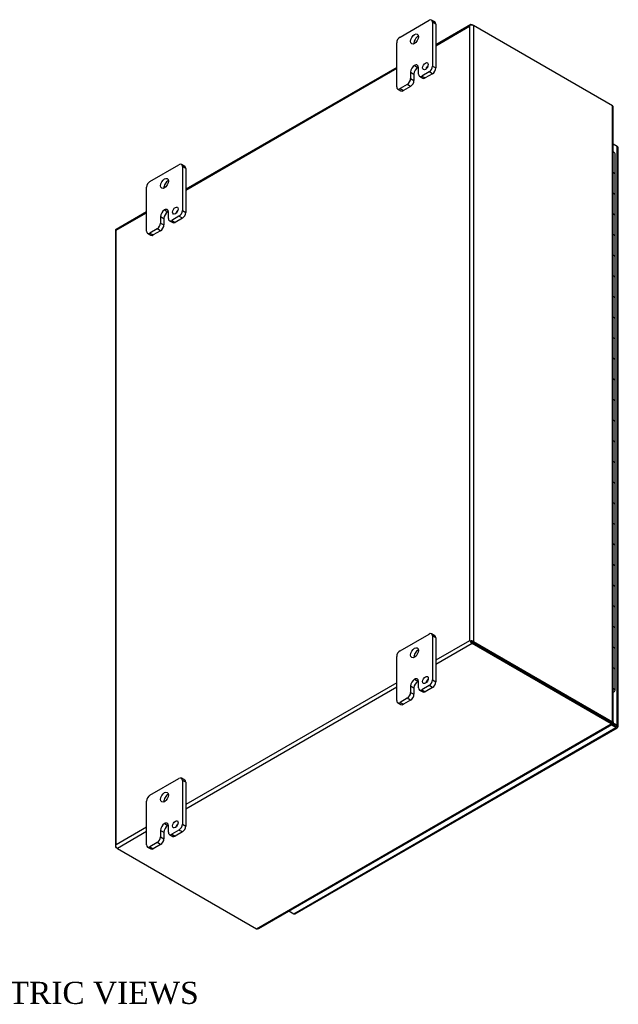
# Model space of a CAD drawing. Header units: inches. Extents: x 9 to 147, y 2 to 98.
# Tile 8 of 8: x 128 to 147, y 67 to 98. Entities that reach past the tile are written whole.
import ezdxf
from ezdxf.enums import TextEntityAlignment as Align

# ---------------------------------------------------------------- set-up
doc = ezdxf.new("R2010")
doc.units = ezdxf.units.IN
doc.header["$MEASUREMENT"] = 0
for name, color, linetype in [('COM48442', 7, 'CONTINUOUS'), ('COM71780-16', 7, 'CONTINUOUS'), ('DEFAULT', 7, 'CONTINUOUS'), ('FET07710', 7, 'CONTINUOUS'), ('HNG10620-26B', 7, 'CONTINUOUS'), ('HNG10620-26C', 7, 'CONTINUOUS'), ('HNG10620-26P', 7, 'CONTINUOUS')]:
    doc.layers.add(name, color=color, linetype=linetype)
doc.styles.add('SEACAD_TIMES_NEW_ROMAN', font='times.ttf')

msp = doc.modelspace()

# ---------------------------------------------------------------- linework, layer by layer
at = {"layer": 'COM48442', "color": 7}
for p, q in [((142.669, 98.029), (141.561, 97.389)), ((141.561, 97.36), (142.631, 97.978)), ((142.631, 97.978), (142.631, 78.523)), ((142.655, 98.011), (142.655, 98.011)), ((142.712, 98.025), (142.753, 98.001)), ((147.156, 95.459), (142.753, 98.001)), ((142.753, 98.001), (142.753, 78.5)), ((140.324, 96.675), (133.641, 92.817)), ((133.641, 92.788), (140.324, 96.646)), ((147.156, 75.957), (147.156, 95.459)), ((147.182, 75.942), (147.182, 95.404)), ((132.404, 92.103), (131.437, 91.544)), ((131.439, 91.517), (132.404, 92.073)), ((131.414, 91.505), (131.414, 72.003)), ((131.439, 72.062), (131.439, 91.517)), ((142.631, 78.523), (141.561, 77.905)), ((142.712, 78.429), (141.561, 77.764)), ((142.672, 78.5), (142.631, 78.523)), ((142.655, 78.509), (142.712, 78.476)), ((142.655, 78.509), (142.712, 78.476)), ((142.712, 78.476), (147.116, 75.934)), ((147.116, 75.934), (142.712, 78.476)), ((147.116, 75.887), (142.712, 78.429)), ((142.753, 78.5), (147.156, 75.957)), ((140.324, 77.191), (133.641, 73.333)), ((140.324, 77.05), (133.641, 73.192)), ((135.884, 69.402), (147.116, 75.887)), ((135.944, 69.408), (147.141, 75.873)), ((147.101, 75.926), (147.142, 75.902)), ((147.116, 75.934), (147.156, 75.957)), ((147.116, 75.934), (147.116, 75.887)), ((147.124, 75.946), (147.156, 75.927)), ((147.143, 75.93), (147.124, 75.941)), ((147.143, 75.93), (147.124, 75.941)), ((147.156, 75.927), (147.143, 75.93)), ((132.404, 72.619), (131.439, 72.062)), ((132.404, 72.478), (131.48, 71.944)), ((131.423, 72.025), (131.423, 72.025)), ((131.48, 71.944), (131.439, 71.968)), ((131.48, 71.944), (135.884, 69.402))]:
    msp.add_line(p, q, dxfattribs=at)
for centre, start, end in [((147.108, 95.404), 0, 48.6182), ((135.907, 69.472), 251.3818, 300)]:
    msp.add_arc(centre, 0.0739, start, end, dxfattribs=at)
for centre, major_axis, ratio, start_param, end_param in [((142.692, 97.943), (0.061, 0.106), 0.577982, 1.230411, 1.570248), ((142.692, 97.943), (0.061, 0.106), 0.577982, 1.231508, 1.571345), ((142.712, 97.954), (0.0432, -0.0748), 0.57735, 2.356194, 3.587154), ((142.692, 97.966), (0.0864, 0), 0.57735, 0.785398, 2.016358), ((131.501, 91.505), (0.0864, 0), 0.57735, 2.696031, 3.141593), ((131.48, 91.47), (0.0432, -0.0748), 0.57735, 3.141593, 3.587154), ((131.501, 91.481), (-0.0863, 0.0499), 0.000948, 0.445015, 0.784852), ((131.501, 91.481), (-0.0864, 0.0498), 0.000948, -0.784852, -0.445015), ((142.692, 78.488), (-0.0864, 0.0498), 0.000948, -1.124689, -0.784852), ((142.692, 78.488), (-0.0863, 0.0499), 0.000948, 0.784852, 1.124689), ((142.692, 78.464), (0.0864, 0), 0.57735, 0.785398, 2.016358), ((142.712, 78.5), (0.0432, -0.0748), 0.57735, 4.266828, 5.497787), ((142.692, 78.488), (0.0288, -0.0166), 0.000948, 0.785944, 2.356741), ((142.692, 78.488), (0.0288, -0.0166), 0.000948, 3.926445, 5.497241), ((131.501, 72.003), (0.0864, 0), 0.57735, 2.696031, 3.926991), ((131.501, 72.027), (-0.061, -0.106), 0.577982, 4.712938, 5.052774), ((131.501, 72.027), (-0.061, -0.106), 0.577982, 4.71184, 5.051677), ((131.48, 72.015), (0.0432, -0.0748), 0.57735, 4.266828, 5.497787)]:
    msp.add_ellipse(centre, major_axis=major_axis, ratio=ratio, start_param=start_param, end_param=end_param, dxfattribs=at)
msp.add_open_spline([(147.116, 75.934), (147.115, 75.927), (147.115, 75.924), (147.113, 75.922)], degree=3, dxfattribs=at)
for points, knots in [([(147.116, 75.934), (147.118, 75.936), (147.121, 75.937), (147.123, 75.94), (147.124, 75.941), (147.124, 75.942)], [0, 0, 0, 0, 0.25, 0.25, 0.5, 0.5, 0.5, 0.5]), ([(147.116, 75.887), (147.121, 75.881), (147.126, 75.876), (147.135, 75.871), (147.139, 75.871), (147.141, 75.873)], [0, 0, 0, 0, 0.25, 0.25, 0.5, 0.5, 0.5, 0.5]), ([(147.156, 75.957), (147.164, 75.956), (147.171, 75.954), (147.18, 75.949), (147.182, 75.946), (147.182, 75.939), (147.18, 75.936), (147.171, 75.931), (147.164, 75.929), (147.156, 75.927)], [0, 0, 0, 0, 0.25, 0.25, 0.5, 0.5, 0.75, 0.75, 1, 1, 1, 1])]:
    msp.add_open_spline(points, degree=3, knots=knots, dxfattribs=at)
at = {"layer": 'COM71780-16', "color": 7}
for p, q in [((147.311, 94.172), (147.182, 94.246)), ((147.311, 75.843), (147.311, 94.172)), ((147.336, 75.807), (147.336, 94.137)), ((146.882, 76.069), (146.882, 76.069)), ((137.063, 69.879), (147.27, 75.772)), ((137.106, 69.875), (147.313, 75.768)), ((146.904, 76.056), (146.904, 76.056)), ((147.27, 75.772), (147.119, 75.859)), ((147.144, 75.892), (147.27, 75.819)), ((147.27, 75.819), (147.144, 75.892)), ((147.161, 75.929), (147.311, 75.843)), ((147.27, 75.819), (147.27, 75.819)), ((147.27, 75.819), (147.27, 75.819)), ((147.27, 75.819), (147.311, 75.795)), ((147.328, 75.786), (147.27, 75.819)), ((147.328, 75.786), (147.27, 75.819)), ((136.912, 69.966), (137.063, 69.879))]:
    msp.add_line(p, q, dxfattribs=at)
for centre, major_axis, ratio, start_param, end_param in [((147.25, 94.137), (-0.0864, 0), 0.57735, 3.141593, 3.926991), ((147.25, 75.831), (-0.0288, 0.0166), 0.000948, 2.356741, 3.927537), ((147.25, 75.831), (-0.0288, 0.0166), 0.000948, 2.355648, 3.926445), ((147.27, 75.842), (-0.0432, 0.0748), 0.57735, 2.356194, 3.587154), ((147.25, 75.807), (-0.0864, 0), 0.57735, 2.696031, 3.926991), ((147.25, 75.831), (0.0864, -0.0498), 0.000948, -0.784852, -0.445015), ((147.25, 75.831), (0.0863, -0.0499), 0.000948, 0.445015, 0.784852), ((137.063, 69.949), (-0.0432, 0.0748), 0.57735, 2.356194, 3.141593)]:
    msp.add_ellipse(centre, major_axis=major_axis, ratio=ratio, start_param=start_param, end_param=end_param, dxfattribs=at)
at = {"layer": 'FET07710', "color": 7}
for p, q in [((140.43, 97.635), (141.349, 98.165)), ((141.53, 98.112), (141.424, 98.173)), ((141.455, 98.104), (141.455, 96.716)), ((141.561, 98.043), (141.455, 98.104)), ((141.561, 98.043), (141.561, 96.655)), ((140.324, 96.063), (140.324, 97.451)), ((140.89, 96.736), (140.889, 96.736)), ((140.889, 96.736), (140.995, 96.675)), ((140.89, 96.736), (140.995, 96.675)), ((140.995, 96.675), (140.995, 96.675)), ((141.013, 96.461), (141.013, 96.665)), ((141.455, 96.716), (141.561, 96.655)), ((140.766, 96.522), (140.766, 96.318)), ((140.766, 96.522), (140.872, 96.461)), ((140.872, 96.461), (140.872, 96.257)), ((141.044, 96.392), (141.15, 96.331)), ((141.349, 96.532), (141.119, 96.4)), ((141.119, 96.4), (141.225, 96.339)), ((141.455, 96.471), (141.225, 96.339)), ((141.455, 96.471), (141.349, 96.532)), ((140.66, 96.135), (140.43, 96.002)), ((140.766, 96.073), (140.535, 95.941)), ((140.766, 96.073), (140.66, 96.135)), ((140.766, 96.318), (140.872, 96.257)), ((140.355, 95.994), (140.46, 95.933)), ((140.43, 96.002), (140.535, 95.941)), ((132.51, 93.062), (133.429, 93.593)), ((133.61, 93.539), (133.504, 93.6)), ((133.535, 93.532), (133.535, 92.144)), ((133.641, 93.471), (133.535, 93.532)), ((133.641, 93.471), (133.641, 92.083)), ((132.404, 91.49), (132.404, 92.879)), ((132.97, 92.164), (132.97, 92.164)), ((132.97, 92.164), (133.076, 92.103)), ((132.97, 92.164), (133.075, 92.103)), ((133.076, 92.103), (133.075, 92.103)), ((133.093, 91.888), (133.093, 92.093)), ((133.535, 92.144), (133.641, 92.083)), ((132.846, 91.95), (132.846, 91.746)), ((132.846, 91.95), (132.952, 91.889)), ((132.846, 91.746), (132.952, 91.685)), ((132.952, 91.889), (132.952, 91.685)), ((133.124, 91.82), (133.23, 91.759)), ((133.429, 91.96), (133.199, 91.827)), ((133.199, 91.827), (133.305, 91.766)), ((133.535, 91.899), (133.305, 91.766)), ((133.535, 91.899), (133.429, 91.96)), ((132.435, 91.422), (132.541, 91.361)), ((132.74, 91.562), (132.51, 91.429)), ((132.51, 91.429), (132.616, 91.368)), ((132.846, 91.501), (132.616, 91.368)), ((132.846, 91.501), (132.74, 91.562)), ((140.43, 78.202), (141.349, 78.733)), ((141.53, 78.679), (141.424, 78.74)), ((141.455, 78.671), (141.455, 77.283)), ((141.561, 78.61), (141.455, 78.671)), ((141.561, 78.61), (141.561, 77.222)), ((140.324, 76.63), (140.324, 78.018)), ((140.766, 77.09), (140.766, 76.886)), ((140.766, 77.09), (140.872, 77.029)), ((140.872, 77.029), (140.872, 76.825)), ((140.89, 77.304), (140.889, 77.303)), ((140.889, 77.303), (140.995, 77.242)), ((140.89, 77.304), (140.995, 77.242)), ((140.995, 77.242), (140.995, 77.242)), ((141.013, 77.028), (141.013, 77.232)), ((141.349, 77.1), (141.119, 76.967)), ((141.455, 77.039), (141.225, 76.906)), ((141.455, 77.039), (141.349, 77.1)), ((141.455, 77.283), (141.561, 77.222)), ((140.66, 76.702), (140.43, 76.569)), ((140.766, 76.641), (140.66, 76.702)), ((140.766, 76.886), (140.872, 76.825)), ((141.044, 76.96), (141.15, 76.898)), ((141.119, 76.967), (141.225, 76.906)), ((140.355, 76.562), (140.46, 76.5)), ((140.43, 76.569), (140.535, 76.508)), ((140.766, 76.641), (140.535, 76.508)), ((132.51, 73.63), (133.429, 74.16)), ((133.61, 74.107), (133.504, 74.168)), ((133.535, 74.099), (133.535, 72.711)), ((133.641, 74.038), (133.535, 74.099)), ((133.641, 74.038), (133.641, 72.65)), ((132.404, 72.058), (132.404, 73.446)), ((132.97, 72.731), (132.97, 72.731)), ((132.97, 72.731), (133.076, 72.67)), ((132.97, 72.731), (133.075, 72.67)), ((133.076, 72.67), (133.075, 72.67)), ((133.093, 72.456), (133.093, 72.66)), ((133.535, 72.711), (133.641, 72.65)), ((132.846, 72.517), (132.846, 72.313)), ((132.846, 72.517), (132.952, 72.456)), ((132.952, 72.456), (132.952, 72.252)), ((133.124, 72.387), (133.23, 72.326)), ((133.429, 72.527), (133.199, 72.395)), ((133.199, 72.395), (133.305, 72.334)), ((133.535, 72.466), (133.305, 72.334)), ((133.535, 72.466), (133.429, 72.527)), ((132.74, 72.13), (132.51, 71.997)), ((132.846, 72.068), (132.616, 71.936)), ((132.846, 72.068), (132.74, 72.13)), ((132.846, 72.313), (132.952, 72.252)), ((132.435, 71.989), (132.541, 71.928)), ((132.51, 71.997), (132.616, 71.936))]:
    msp.add_line(p, q, dxfattribs=at)
for centre, major_axis, start_param, end_param in [((141.349, 98.043), (-0.075, -0.13), 2.356194, 3.926991), ((141.455, 97.982), (-0.075, -0.13), 2.356194, 3.141593), ((140.43, 97.512), (0.075, 0.13), 0.785398, 2.356194), ((140.995, 97.512), (0.087, 0.152), 0.649107, 2.492486), ((140.889, 96.594), (0.087, 0.151), 0.785398, 2.356194), ((140.995, 96.533), (0.087, 0.151), 0.785398, 2.356194), ((140.89, 96.594), (-0.087, -0.151), 2.356194, 3.926991), ((140.995, 96.533), (-0.087, -0.151), 3.793313, 3.926991), ((141.34, 96.65), (0.062, 0.108), 1.008936, 2.132657), ((141.349, 96.655), (-0.075, -0.13), 0.785398, 2.356194), ((141.455, 96.594), (0.075, 0.13), 3.926991, 5.497787), ((141.119, 96.522), (0.075, 0.13), 2.356194, 3.926991), ((141.225, 96.461), (0.075, 0.13), 3.141593, 3.926991), ((140.43, 96.124), (0.075, 0.13), 2.356194, 3.926991), ((140.66, 96.257), (-0.075, -0.13), 0.785398, 2.356194), ((140.766, 96.196), (0.075, 0.13), 3.926991, 5.497787), ((140.535, 96.063), (0.075, 0.13), 3.141593, 3.926991), ((133.429, 93.47), (-0.075, -0.13), 2.356194, 3.926991), ((133.535, 93.409), (-0.075, -0.13), 2.356194, 3.141593), ((132.51, 92.94), (0.075, 0.13), 0.785398, 2.356194), ((133.075, 92.94), (0.087, 0.152), 0.649107, 2.492486), ((132.97, 92.021), (0.087, 0.151), 0.785398, 2.356194), ((133.075, 91.96), (0.087, 0.151), 0.785398, 2.356194), ((132.97, 92.021), (-0.087, -0.151), 2.356194, 3.926991), ((133.076, 91.96), (-0.087, -0.151), 3.793313, 3.926991), ((133.42, 92.077), (0.062, 0.108), 1.008936, 2.132657), ((133.429, 92.082), (-0.075, -0.13), 0.785398, 2.356194), ((133.535, 92.021), (0.075, 0.13), 3.926991, 5.497787), ((132.74, 91.685), (-0.075, -0.13), 0.785398, 2.356194), ((132.846, 91.624), (0.075, 0.13), 3.926991, 5.497787), ((133.199, 91.95), (0.075, 0.13), 2.356194, 3.926991), ((133.305, 91.889), (0.075, 0.13), 3.141593, 3.926991), ((132.51, 91.552), (0.075, 0.13), 2.356194, 3.926991), ((132.616, 91.491), (0.075, 0.13), 3.141593, 3.926991), ((141.349, 78.61), (-0.075, -0.13), 2.356194, 3.926991), ((141.455, 78.549), (-0.075, -0.13), 2.356194, 3.141593), ((140.43, 78.08), (0.075, 0.13), 0.785398, 2.356194), ((140.995, 78.08), (0.087, 0.152), 0.649107, 2.492486), ((140.89, 77.161), (-0.087, -0.151), 2.356194, 3.926991), ((140.889, 77.161), (0.087, 0.151), 0.785398, 2.356194), ((140.995, 77.1), (0.087, 0.151), 0.785398, 2.356194), ((140.995, 77.1), (-0.087, -0.151), 3.793313, 3.926991), ((141.119, 77.089), (0.075, 0.13), 2.356194, 3.926991), ((141.34, 77.217), (0.063, 0.108), 1.008936, 2.132657), ((141.349, 77.222), (-0.075, -0.13), 0.785398, 2.356194), ((141.455, 77.161), (0.075, 0.13), 3.926991, 5.497787), ((140.66, 76.824), (-0.075, -0.13), 0.785398, 2.356194), ((140.766, 76.763), (0.075, 0.13), 3.926991, 5.497787), ((141.225, 77.028), (0.075, 0.13), 3.141593, 3.926991), ((140.43, 76.691), (0.075, 0.13), 2.356194, 3.926991), ((140.535, 76.63), (0.075, 0.13), 3.141593, 3.926991), ((133.429, 74.038), (-0.075, -0.13), 2.356194, 3.926991), ((133.535, 73.977), (-0.075, -0.13), 2.356194, 3.141593), ((132.51, 73.507), (0.075, 0.13), 0.785398, 2.356194), ((133.075, 73.507), (0.088, 0.152), 0.649107, 2.492486), ((132.97, 72.589), (0.087, 0.151), 0.785398, 2.356194), ((133.075, 72.528), (0.087, 0.151), 0.785398, 2.356194), ((132.97, 72.589), (-0.087, -0.151), 2.356194, 3.926991), ((133.076, 72.528), (-0.087, -0.151), 3.793313, 3.926991), ((133.42, 72.645), (0.062, 0.108), 1.008936, 2.132657), ((133.429, 72.65), (-0.075, -0.13), 0.785398, 2.356194), ((133.535, 72.589), (0.075, 0.13), 3.926991, 5.497787), ((133.199, 72.517), (0.075, 0.13), 2.356194, 3.926991), ((133.305, 72.456), (0.075, 0.13), 3.141593, 3.926991), ((132.51, 72.119), (0.075, 0.13), 2.356194, 3.926991), ((132.74, 72.252), (-0.075, -0.13), 0.785398, 2.356194), ((132.846, 72.191), (0.075, 0.13), 3.926991, 5.497787), ((132.616, 72.058), (0.075, 0.13), 3.141593, 3.926991)]:
    msp.add_ellipse(centre, major_axis=major_axis, ratio=0.57735, start_param=start_param, end_param=end_param, dxfattribs=at)
for centre, major_axis in [((140.889, 97.573), (0.088, 0.152)), ((141.234, 96.711), (0.062, 0.108)), ((132.97, 93.001), (0.087, 0.152)), ((133.314, 92.139), (0.063, 0.108)), ((140.889, 78.141), (0.087, 0.152)), ((141.234, 77.278), (0.063, 0.108)), ((132.97, 73.568), (0.087, 0.152)), ((133.314, 72.706), (0.063, 0.108))]:
    msp.add_ellipse(centre, major_axis=major_axis, ratio=0.57735, dxfattribs=at)
at = {"layer": 'HNG10620-26B', "color": 7}
for p, q in [((147.24, 92.63), (147.24, 93.283)), ((147.24, 91.323), (147.24, 91.976)), ((147.24, 90.017), (147.24, 90.67)), ((147.24, 88.71), (147.24, 89.364)), ((147.24, 87.404), (147.24, 88.057)), ((147.24, 86.098), (147.24, 86.751)), ((147.24, 84.791), (147.24, 85.444)), ((147.24, 83.485), (147.24, 84.138)), ((147.24, 82.178), (147.24, 82.832)), ((147.24, 80.872), (147.24, 81.525)), ((147.24, 79.566), (147.24, 80.219)), ((147.24, 78.259), (147.24, 78.912)), ((147.24, 76.953), (147.24, 77.606))]:
    msp.add_line(p, q, dxfattribs=at)
for centre, major_axis, start_param, end_param in [((147.117, 93.283), (-0.123, 0), 3.141593, 4.157881), ((147.117, 92.63), (-0.123, 0), 3.141593, 4.157881), ((147.117, 91.976), (-0.123, 0), 3.141593, 4.157881), ((147.117, 91.323), (-0.123, 0), 3.141593, 4.157881), ((147.117, 90.67), (-0.123, 0), 3.141593, 4.157881), ((147.117, 90.017), (-0.123, 0), 3.141593, 4.157881), ((147.117, 89.364), (-0.123, 0), 3.141593, 4.157881), ((147.117, 88.71), (-0.123, 0), 3.141593, 4.157881), ((147.117, 88.057), (-0.123, 0), 3.141593, 4.157881), ((147.117, 87.404), (-0.123, 0), 3.141593, 4.157881), ((147.117, 86.751), (-0.123, 0), 3.141593, 4.157881), ((147.117, 86.098), (-0.123, 0), 3.141593, 4.157881), ((147.117, 85.444), (-0.123, 0), 3.141593, 4.157881), ((147.117, 84.791), (-0.123, 0), 3.141593, 4.157881), ((147.117, 84.138), (-0.123, 0), 3.141593, 4.157881), ((147.117, 83.485), (-0.123, 0), 3.141593, 4.157881), ((147.117, 82.832), (-0.123, 0), 3.141593, 4.157881), ((147.117, 82.178), (-0.123, 0), 3.141593, 4.157881), ((147.117, 81.525), (-0.123, 0), 3.141593, 4.157881), ((147.117, 80.872), (-0.123, 0), 3.141593, 4.157881), ((147.117, 80.219), (-0.123, 0), 3.141593, 4.157881), ((147.117, 79.566), (-0.123, 0), 3.141593, 4.157881), ((147.117, 78.912), (-0.123, 0), 3.141593, 4.157881), ((147.117, 78.259), (-0.123, 0), 3.141593, 4.157881), ((147.117, 77.606), (-0.123, 0), 3.141593, 4.157881), ((147.117, 76.953), (-0.123, 0), 2.125304, 4.157881), ((147.117, 76.953), (-0.075, 0), 2.612966, 3.670219)]:
    msp.add_ellipse(centre, major_axis=major_axis, ratio=0.57735, start_param=start_param, end_param=end_param, dxfattribs=at)
at = {"layer": 'HNG10620-26C', "color": 7}
for p, q in [((147.24, 93.283), (147.24, 93.936)), ((147.24, 91.976), (147.24, 92.63)), ((147.24, 90.67), (147.24, 91.323)), ((147.24, 89.364), (147.24, 90.017)), ((147.24, 88.057), (147.24, 88.71)), ((147.24, 86.751), (147.24, 87.404)), ((147.24, 85.444), (147.24, 86.098)), ((147.24, 84.138), (147.24, 84.791)), ((147.24, 82.832), (147.24, 83.485)), ((147.24, 81.525), (147.24, 82.178)), ((147.24, 80.219), (147.24, 80.872)), ((147.24, 78.912), (147.24, 79.566)), ((147.24, 77.606), (147.24, 78.259))]:
    msp.add_line(p, q, dxfattribs=at)
for centre in [(147.117, 93.936), (147.117, 93.283), (147.117, 92.63), (147.117, 91.976), (147.117, 91.323), (147.117, 90.67), (147.117, 90.017), (147.117, 89.364), (147.117, 88.71), (147.117, 88.057), (147.117, 87.404), (147.117, 86.751), (147.117, 86.098), (147.117, 85.444), (147.117, 84.791), (147.117, 84.138), (147.117, 83.485), (147.117, 82.832), (147.117, 82.178), (147.117, 81.525), (147.117, 80.872), (147.117, 80.219), (147.117, 79.566), (147.117, 78.912), (147.117, 78.259), (147.117, 77.606)]:
    msp.add_ellipse(centre, major_axis=(0.123, 0), ratio=0.57735, start_param=0, end_param=1.016289, dxfattribs=at)
at = {"layer": 'HNG10620-26P', "color": 7}
msp.add_ellipse((147.117, 76.953), major_axis=(-0.075, 0), ratio=0.57735, start_param=2.612966, end_param=3.670219, dxfattribs=at)

# ---------------------------------------------------------------- texts
at = {"layer": 'DEFAULT', "color": 7, "style": 'SEACAD_TIMES_NEW_ROMAN'}
msp.add_text('ISOMETRIC VIEWS', height=0.7, dxfattribs=at).set_placement((124.744, 67.722), align=Align.TOP_LEFT)

doc.saveas('drawing.dxf')
